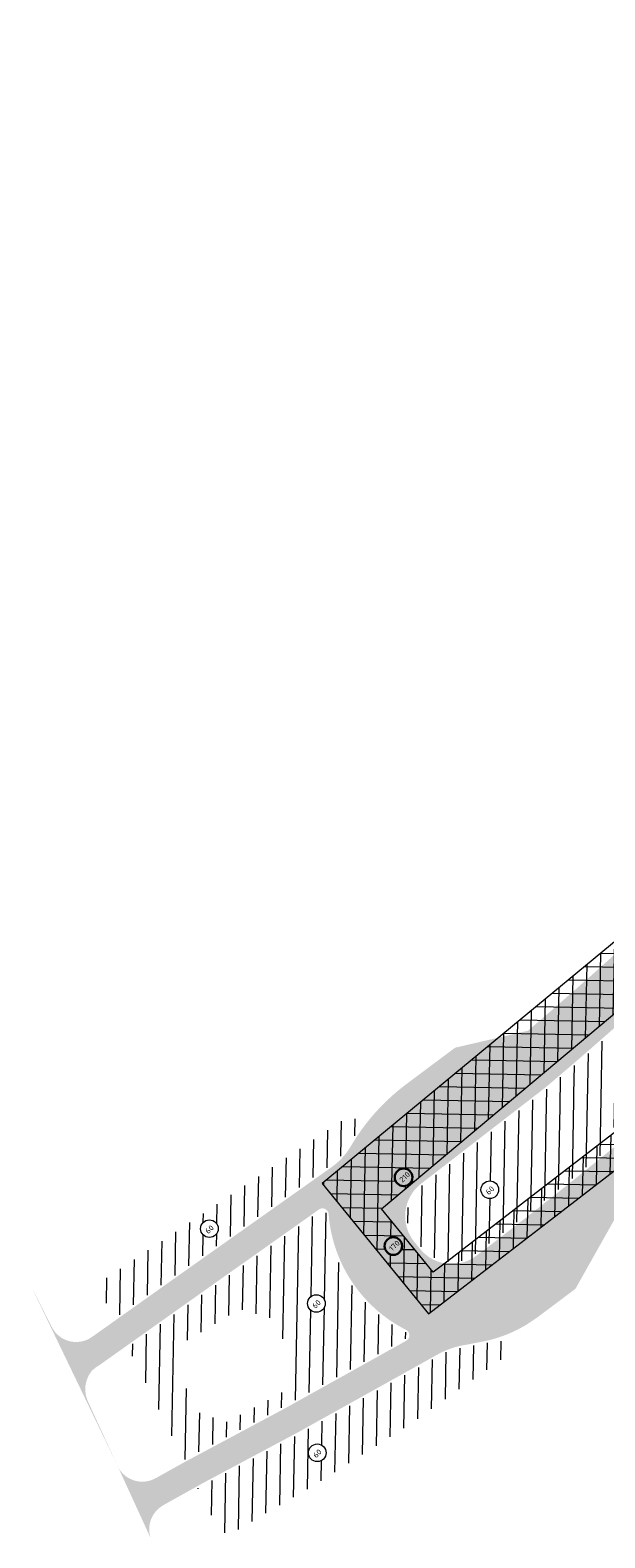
# Model space of a CAD drawing. Header units: metres. Extents: x 93002 to 101266, y 464849 to 465338.
# Tile 1 of 14: x 93055 to 93097, y 464849 to 464960. Entities that reach past the tile are written whole.
import ezdxf

# ---------------------------------------------------------------- set-up
doc = ezdxf.new("R2010")
doc.units = ezdxf.units.M
for name, color, linetype, lineweight in [('N-WE-GW-GROND_TEELAARDE-A', 94, 'CONTINUOUS', 18), ('N-WE-GW-ONTGRAVING-V', 7, 'CONTINUOUS', 30), ('N-WE-GW-ONTGRAVINGSVAK-T25', 7, 'CONTINUOUS', 25), ('N-WE-VH-VERHARDING_FUNDERING-A-200', 252, 'CONTINUOUS', 18), ('V-WE-VH-VERHARDING_FUNDERING-A-200', 252, 'CONTINUOUS', 18)]:
    doc.layers.add(name, color=color, linetype=linetype, lineweight=lineweight)
doc.styles.add('NLCS_200_25', font='NLCS-ISO.ttf', dxfattribs={"height": 0.5})
pattern_1 = [(88.91073676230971, (-156813.3608325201, 869735.9383361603), (-0.9998192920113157, 0.01901008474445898), [])]

msp = doc.modelspace()

# ---------------------------------------------------------------- hatches: boundary and pattern name
at = {"layer": 'N-WE-GW-GROND_TEELAARDE-A'}
h = msp.add_hatch(dxfattribs=at)
h.set_pattern_fill('AGW-GROND_TEELAARDE', color=256, angle=315, style=0, pattern_type=2)
h.set_pattern_definition(pattern_1)
edge = h.paths.add_edge_path()
edge.add_arc((93110.37443991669, 464881.5087696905), 10.02536336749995, 79.625911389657, 114.70822510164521, ccw=False)
edge.add_arc((94574.12118390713, 463335.0241119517), 2135.295307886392, 133.0552227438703, 133.2085112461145, ccw=False)
edge.add_line((93116.34880892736, 464895.2759360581), (93117.72378933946, 464896.6471764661))
edge.add_line((93117.72378933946, 464896.6471764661), (93117.72542642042, 464897.8492568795))
edge.add_line((93117.72542642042, 464897.8492568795), (93116.39736073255, 464898.968523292))
edge.add_arc((93108.44612402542, 464905.3077998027), 10.16900151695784, 299.3817048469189, 321.43572169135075, ccw=False)
edge.add_arc((93107.1146216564, 464904.0407091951), 9.880177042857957, 277.8434131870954, 309.7719048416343, ccw=False)
edge.add_arc((93108.06936745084, 464898.0646298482), 3.831930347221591, 242.5483216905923, 275.89505212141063, ccw=False)
edge.add_arc((92890.39890714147, 465121.2318920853), 312.9655592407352, 310.80816289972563, 313.6194116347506, ccw=False)
edge.add_arc((93092.60173124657, 464883.5101749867), 2.475062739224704, -21.171240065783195, 19.77726052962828, ccw=False)
edge.add_arc((93087.86029869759, 464884.5791490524), 7.317611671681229, 318.45274843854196, 344.4405747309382, ccw=False)
edge.add_arc((93097.79250993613, 464876.9246736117), 5.263009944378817, 147.8433719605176, 179.8261975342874)
edge.add_arc((93085.93554655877, 464876.9425075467), 6.593977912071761, 328.35089486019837, 359.98375995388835, ccw=False)
edge.add_arc((92891.34177244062, 465128.8726998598), 324.5104103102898, 308.0938334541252, 309.4211922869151)
edge.add_arc((93103.65414551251, 464878.6578692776), 6.260574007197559, 151.1235605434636, 184.2967487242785, ccw=False)
edge.add_arc((93114.04577210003, 464875.5071220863), 17.03222391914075, 117.48977269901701, 158.7464178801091, ccw=False)
h = msp.add_hatch(dxfattribs=at)
h.set_pattern_fill('AGW-GROND_TEELAARDE', color=256, angle=315, style=0, pattern_type=2)
h.set_pattern_definition(pattern_1)
edge = h.paths.add_edge_path()
edge.add_arc((93088.31937733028, 464874.8907629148), 0.6465810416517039, 0, 360)
edge = h.paths.add_edge_path()
edge.add_arc((93095.68255992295, 464876.1254743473), 4.861783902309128, 141.839634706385, 186.4913097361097)
edge.add_arc((93085.56769722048, 464874.9161743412), 5.325263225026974, -26.610779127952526, 7.115751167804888, ccw=False)
edge.add_arc((92891.34177244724, 465128.8726998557), 324.510410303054, 307.2896859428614, 307.82064153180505, ccw=False)
edge.add_line((93087.94484489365, 464870.6978786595), (93087.25357551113, 464870.1727876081))
edge.add_arc((93085.52965779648, 464872.442282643), 2.850000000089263, 219.2545647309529, 307.220452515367, ccw=False)
edge.add_line((93083.32278242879, 464870.63889663), (93082.90450275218, 464871.1507621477))
edge.add_arc((93085.11137811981, 464872.9541481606), 2.850000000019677, 127.7259731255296, 219.2545647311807, ccw=False)
edge.add_line((93083.3675040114, 464875.2083449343), (93083.96920073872, 464875.6738248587))
edge.add_line((93083.96920073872, 464875.6738248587), (93092.54134221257, 464882.305382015))
edge.add_arc((92890.39890714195, 465121.2318920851), 312.9655592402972, 310.2327036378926, 310.8081628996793)
edge.add_arc((93092.60173124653, 464883.5101749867), 2.475062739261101, -46.866265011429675, 19.77726052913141, ccw=False)
edge.add_arc((93108.93856242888, 464865.4202933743), 21.90030121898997, 131.9664241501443, 141.2459988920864)
h = msp.add_hatch(dxfattribs=at)
h.set_pattern_fill('AGW-GROND_TEELAARDE', color=256, angle=315, style=0, pattern_type=2)
h.set_pattern_definition(pattern_1)
h.paths.add_polyline_path([(93093.33686517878, 464879.7258347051, 0.1138818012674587), (93094.90974012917, 464882.6162898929, -0.1125878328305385), (93094.29394046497, 464881.7039735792, 0.04051192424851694), (93091.85981463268, 464879.1293986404, 0.1973328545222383), (93090.8519448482, 464875.5758374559, -0.148231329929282), (93090.32885522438, 464872.5308435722, 0.00119202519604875), (93091.54885186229, 464873.4825439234, 0.1382855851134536), (93092.52949999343, 464876.9245407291, -0.1412442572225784)])
h = msp.add_hatch(dxfattribs=at)
h.set_pattern_fill('AGW-GROND_TEELAARDE', color=256, angle=315, style=0, pattern_type=2)
h.set_pattern_definition(pattern_1)
edge = h.paths.add_edge_path()
edge.add_arc((93067.75410860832, 464872.0326055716), 0.6465810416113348, 0, 360)
edge = h.paths.add_edge_path()
edge.add_arc((93073.82081061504, 464880.6219250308), 4.849999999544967, 305.2919725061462, 329.570930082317)
edge.add_arc((93091.38188567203, 464870.3069231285), 15.51640914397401, 143.2412299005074, 149.5709300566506, ccw=False)
edge.add_line((93078.95072488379, 464879.5926753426), (93078.85594340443, 464879.7395782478))
edge.add_arc((93078.08288346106, 464879.2408014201), 0.9199999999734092, 32.83003206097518, 123.7490542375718)
edge.add_line((93077.57177147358, 464880.0057619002), (93060.18721666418, 464868.3901888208))
edge.add_arc((93060.69832865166, 464867.6252283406), 0.9200000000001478, 123.7490542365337, 206.3273795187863)
edge.add_line((93059.87375601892, 464867.2172087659), (93060.7596070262, 464865.4269797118))
edge.add_line((93060.7596070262, 464865.4269797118), (93066.14927788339, 464869.2497545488))
edge.add_line((93066.14927788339, 464869.2497545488), (93076.62286548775, 464876.6632650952))
h = msp.add_hatch(dxfattribs=at)
h.set_pattern_fill('AGW-GROND_TEELAARDE', color=256, angle=315, style=0, pattern_type=2)
h.set_pattern_definition(pattern_1)
h.paths.add_polyline_path([(93072.349, 464865.437), (93073.994, 464862.385), (93073.324, 464860.148), (93069.069, 464857.871), (93067.077, 464858.468), (93065.276, 464861.811), (93065.83, 464863.667), (93069.98300000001, 464866.146)], flags=16)
edge = h.paths.add_edge_path()
edge.add_arc((93075.60038461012, 464866.5483046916), 0.6465810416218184, 0, 360)
edge = h.paths.add_edge_path()
edge.add_arc((93086.84652610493, 464873.8940220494), 10.52953321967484, 184.2579288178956, 213.9253899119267)
edge.add_arc((93086.87997349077, 464873.9054797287), 10.56368534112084, 213.8757062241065, 241.0382572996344)
edge.add_line((93081.76476751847, 464864.6628547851), (93082.11031012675, 464864.4798880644))
edge.add_arc((93081.97485495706, 464864.2122093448), 0.2999999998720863, -60.868478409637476, 63.158930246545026, ccw=False)
edge.add_line((93082.12089976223, 464863.9501579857), (93073.22439742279, 464858.9920155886))
edge.add_line((93073.22439742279, 464858.9920155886), (93066.28871128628, 464855.2903179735))
edge.add_line((93066.28871128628, 464855.2903179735), (93065.8876973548, 464855.0670644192))
edge.add_line((93065.8876973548, 464855.0670644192), (93061.79244689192, 464863.3397509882))
edge.add_line((93061.79244689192, 464863.3397509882), (93067.47977954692, 464867.3736508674))
edge.add_line((93067.47977954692, 464867.3736508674), (93075.24172353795, 464872.8677798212))
edge.add_line((93075.24172353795, 464872.8677798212), (93075.87550808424, 464873.3163909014))
edge.add_arc((93076.04883104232, 464873.0715253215), 0.3000000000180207, 7.800220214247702, 125.2919669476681, ccw=False)
h = msp.add_hatch(dxfattribs=at)
h.set_pattern_fill('AGW-GROND_TEELAARDE', color=256, angle=315, style=0, pattern_type=2)
h.set_pattern_definition(pattern_1)
edge = h.paths.add_edge_path()
edge.add_arc((93075.6621220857, 464855.6008940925), 0.6465810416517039, 0, 360)
edge = h.paths.add_edge_path()
edge.add_line((93082.57904061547, 464857.7713385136), (93089.04289026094, 464862.3600445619))
edge.add_arc((93088.51033049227, 464863.1102312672), 0.9199999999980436, 305.3710554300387, 398.8930755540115)
edge.add_line((93089.2263840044, 464863.6878707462), (93089.03539265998, 464863.9246274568))
edge.add_arc((93085.85323453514, 464873.562903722), 10.14999998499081, 279.5850189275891, 288.2710752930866, ccw=False)
edge.add_arc((92635.41504394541, 467191.1451391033), 2371.096305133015, 280.95824588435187, 280.99265876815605, ccw=False)
edge.add_arc((93087.068629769, 464858.52217723), 4.850000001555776, 100.9754523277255, 119.1315216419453)
edge.add_line((93084.7075720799, 464862.7586742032), (93074.32580684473, 464856.9727744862))
edge.add_line((93074.32580684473, 464856.9727744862), (93067.38966307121, 464853.270832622))
edge.add_line((93067.38966307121, 464853.270832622), (93066.90839665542, 464853.0029006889))
edge.add_line((93066.90839665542, 464853.0029006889), (93068.30804745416, 464850.2007593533))
edge.add_arc((93069.13108721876, 464850.6118621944), 0.9200000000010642, 206.5418206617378, 300.3425295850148)
edge.add_line((93069.59584211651, 464849.8178830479), (93075.90725455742, 464853.5122619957))
edge.add_line((93075.90725455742, 464853.5122619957), (93082.57904061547, 464857.7713385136))
at = {"layer": 'N-WE-VH-VERHARDING_FUNDERING-A-200', "transparency": 33554559}
h = msp.add_hatch(color=256, dxfattribs=at)
h.dxf.hatch_style = 1
edge = h.paths.add_edge_path()
edge.add_arc((92918.95253886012, 465101.0197750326), 278.4157658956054, 313.5905043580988, 315.9928666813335)
edge.add_arc((92641.32860478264, 465387.0192334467), 676.9167780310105, 314.9070608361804, 314.9460035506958)
edge.add_line((93119.52974669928, 464907.915912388), (93116.70655042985, 464910.7444349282))
edge.add_arc((92628.75894944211, 465399.0667229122), 690.3271096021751, 314.91919432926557, 314.9780101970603, ccw=False)
edge.add_arc((92918.95253892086, 465101.0197749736), 274.4157658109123, 314.88882637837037, 315.9562229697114, ccw=False)
edge.add_arc((92918.9525388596, 465101.0197750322), 274.4157658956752, 313.5815032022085, 314.8888263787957, ccw=False)
edge.add_arc((92890.39890715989, 465121.2318920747), 308.8155592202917, 313.96821120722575, 314.83398467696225, ccw=False)
edge.add_arc((92890.39890713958, 465121.2318920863), 308.8155592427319, 310.5384475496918, 313.9682112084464, ccw=False)
edge.add_line((93091.11610045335, 464886.5413342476), (93085.76411857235, 464885.2978486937))
edge.add_line((93085.76411857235, 464885.2978486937), (93082.07053086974, 464882.5308832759))
edge.add_arc((93091.38188565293, 464870.3069231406), 15.36640912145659, 127.2976052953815, 139.6654075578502)
edge.add_line((93079.6684148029, 464880.252833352), (93083.27572116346, 464875.3269868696))
edge.add_line((93083.27572116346, 464875.3269868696), (93083.87741789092, 464875.7924667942))
edge.add_line((93083.87741789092, 464875.7924667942), (93092.44696312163, 464882.4220154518))
edge.add_arc((92890.39890714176, 465121.2318920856), 312.815559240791, 310.2333046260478, 314.8259797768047)
h = msp.add_hatch(color=256, dxfattribs=at)
h.dxf.hatch_style = 1
edge = h.paths.add_edge_path()
edge.add_line((93119.23140615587, 464892.2896827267), (93126.92073395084, 464899.9580952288))
edge.add_line((93126.92073395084, 464899.9580952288), (93127.29063957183, 464900.326994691))
edge.add_line((93127.29063957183, 464900.326994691), (93124.46606702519, 464903.159271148))
edge.add_line((93124.46606702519, 464903.159271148), (93116.45300000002, 464895.1679999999))
edge.add_arc((94574.12118390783, 463335.0241119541), 2135.145307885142, 133.0551571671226, 133.4580684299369)
edge.add_arc((92891.34177244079, 465128.8726998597), 324.6604103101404, 307.2896699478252, 311.2764698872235, ccw=False)
edge.add_line((93088.03564956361, 464870.5784863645), (93087.34430802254, 464870.0533405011))
edge.add_line((93087.34430802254, 464870.0533405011), (93090.9812722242, 464864.9778452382))
edge.add_line((93090.9812722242, 464864.9778452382), (93091.80911671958, 464865.5300046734))
edge.add_line((93091.80911671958, 464865.5300046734), (93094.59956169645, 464867.6245150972))
edge.add_line((93094.59956169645, 464867.6245150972), (93097.63958223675, 464873.0233711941))
edge.add_line((93097.63958223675, 464873.0233711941), (93099.89067564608, 464874.8549440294))
edge.add_line((93099.89067564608, 464874.8549440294), (93099.90089556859, 464874.863334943))
edge.add_arc((92891.34177245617, 465128.8726998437), 328.6604102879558, 309.3883445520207, 311.2897940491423)
edge.add_arc((94574.12118392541, 463335.0241119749), 2131.145307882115, 133.3262732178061, 133.4601087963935, ccw=False)
edge.add_arc((94574.12118918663, 463335.0241063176), 2131.145315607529, 133.0534058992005, 133.3262732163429, ccw=False)
h = msp.add_hatch(color=256, dxfattribs=at)
h.dxf.hatch_style = 1
edge = h.paths.add_edge_path()
edge.add_line((93083.27572116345, 464875.3269868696), (93079.66841480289, 464880.252833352))
edge.add_arc((93091.38188564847, 464870.3069231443), 15.3664091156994, 139.6654075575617, 149.5709300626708)
edge.add_line((93078.13209468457, 464878.0895684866), (93077.81477060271, 464877.6138885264))
edge.add_arc((93085.59795628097, 464872.8876541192), 9.10578228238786, 148.732348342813, 178.4905383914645)
edge.add_arc((93086.84616513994, 464873.89389706), 10.37916397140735, 184.2344675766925, 213.9264020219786)
edge.add_arc((93086.88003796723, 464873.9055500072), 10.41377805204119, 213.8755848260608, 218.6561934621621)
edge.add_line((93078.74783308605, 464867.4006274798), (93082.99749125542, 464870.7999143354))
edge.add_line((93082.99749125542, 464870.7999143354), (93082.78835141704, 464871.0558470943))
edge.add_arc((93085.11137811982, 464872.9541481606), 3.00000000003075, 127.7259731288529, 219.2545647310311, ccw=False)
h = msp.add_hatch(color=256, dxfattribs=at)
h.dxf.hatch_style = 1
edge = h.paths.add_edge_path()
edge.add_line((93075.159, 464872.993), (93075.78884660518, 464873.4388236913))
edge.add_arc((93076.04883104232, 464873.0715253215), 0.4500000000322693, 7.1478486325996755, 125.2919669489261, ccw=False)
edge.add_arc((93085.5523724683, 464872.9010602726), 9.059869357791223, 148.655189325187, 178.5676974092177, ccw=False)
edge.add_arc((93073.82081061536, 464880.6219250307), 4.999999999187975, 305.29197250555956, 323.01490096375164, ccw=False)
edge.add_line((93076.70952697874, 464876.5408323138), (93066.23593937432, 464869.1273217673))
edge.add_line((93066.23593937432, 464869.1273217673), (93059.13589094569, 464864.0914136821))
edge.add_arc((93057.97883032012, 464865.7227354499), 2.0000000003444, 206.8526060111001, 305.3472389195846, ccw=False)
edge.add_line((93056.19448737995, 464864.8193416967), (93054.6040276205, 464867.9607466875))
edge.add_line((93054.6040276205, 464867.9607466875), (93060.944, 464854.797))
edge.add_line((93060.944, 464854.797), (93058.838, 464859.377))
edge.add_line((93058.838, 464859.377), (93058.706, 464859.753))
edge.add_line((93058.706, 464859.753), (93058.647, 464860.147))
edge.add_line((93058.647, 464860.147), (93058.662, 464860.545))
edge.add_line((93058.662, 464860.545), (93058.751, 464860.933))
edge.add_line((93058.751, 464860.933), (93058.911, 464861.298))
edge.add_line((93058.911, 464861.298), (93059.136, 464861.626))
edge.add_line((93059.136, 464861.626), (93059.44, 464861.872))
edge.add_line((93059.44, 464861.872), (93059.695, 464862.036))
edge.add_line((93059.695, 464862.036), (93061.659, 464863.429))
edge.add_line((93061.659, 464863.429), (93067.393, 464867.496))
edge.add_line((93067.393, 464867.496), (93075.159, 464872.993))
h = msp.add_hatch(color=256, dxfattribs=at)
h.dxf.hatch_style = 1
edge = h.paths.add_edge_path()
edge.add_line((93090.9812722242, 464864.9778452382), (93087.34430802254, 464870.0533405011))
edge.add_arc((93085.52965779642, 464872.442282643), 3.00000000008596, 219.254564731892, 307.2204525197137, ccw=False)
edge.add_line((93083.20663109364, 464870.5439815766), (93082.99749125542, 464870.7999143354))
edge.add_line((93082.99749125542, 464870.7999143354), (93078.74783308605, 464867.4006274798))
edge.add_arc((93086.88003796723, 464873.9055500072), 10.41377805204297, 218.6561934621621, 241.6978972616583)
edge.add_line((93081.94265208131, 464864.7366354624), (93082.20127392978, 464864.6010980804))
edge.add_arc((93086.4215505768, 464872.3935044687), 8.861847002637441, 241.5605400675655, 271.4946229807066)
edge.add_line((93086.65269531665, 464863.5346724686), (93087.51655576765, 464863.7022058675))
edge.add_arc((93085.8532345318, 464873.5629037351), 9.999999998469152, 279.574628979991, 300.8507685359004)
h = msp.add_hatch(color=256, dxfattribs=at)
h.dxf.hatch_style = 1
edge = h.paths.add_edge_path()
edge.add_arc((93086.64064410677, 464873.3020481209), 9.767383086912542, 242.813481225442, 270.070692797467, ccw=False)
edge.add_arc((93081.97485495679, 464864.2122093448), 0.4500000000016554, -60.86847836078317, 63.15893019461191, ccw=False)
edge.add_line((93082.19392216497, 464863.8191323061), (93073.29622847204, 464858.8603259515))
edge.add_line((93073.29622847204, 464858.8603259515), (93065.95432243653, 464854.9324771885))
edge.add_line((93065.95432243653, 464854.9324771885), (93063.80305060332, 464853.7348153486))
edge.add_arc((93062.8284910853, 464855.4905254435), 2.008054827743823, 200.2044914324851, 299.03377779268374, ccw=False)
edge.add_line((93060.944, 464854.797), (93063.43306480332, 464849.3673293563))
edge.add_arc((93065.36463898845, 464849.9917672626), 2.030000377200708, 119.34999973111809, 197.9149451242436, ccw=False)
edge.add_line((93064.36964793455, 464851.7612005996), (93067.31786186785, 464853.4025381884))
edge.add_line((93067.31786186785, 464853.4025381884), (93074.25397579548, 464857.1044641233))
edge.add_line((93074.25397579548, 464857.1044641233), (93084.63454967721, 464862.8896998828))
edge.add_arc((93087.50785526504, 464857.3789254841), 6.214862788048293, 97.90894416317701, 117.5374366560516, ccw=False)
at = {"layer": 'V-WE-VH-VERHARDING_FUNDERING-A-200'}
h = msp.add_hatch(dxfattribs=at)
h.set_pattern_fill('AGW-WERK_ONTGRAVEN_AANVULLEN-SO', color=0, scale=0.2, pattern_type=2)
h.set_pattern_definition([(178.9107367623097, (0, 0), (-0.01901008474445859, -0.9998192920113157), []), (88.91073676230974, (0, 0), (-0.9998192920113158, 0.01901008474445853), [])])
h.paths.add_polyline_path([(93228.30942996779, 465135.4638277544), (93237.70972022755, 465145.9093337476), (93213.0863095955, 465174.8487183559), (93210.03984795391, 465172.2566011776), (93232.26413418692, 465146.1368577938), (93224.97073126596, 465138.0325033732), (93186.29691000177, 465166.8980520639), (93179.38394128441, 465159.5891077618), (93177.76215846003, 465158.4185024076), (93177.1915637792, 465157.4923495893), (93155.6199906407, 465122.4787507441), (93137.44086096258, 465091.350564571), (93135.97062244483, 465092.8836496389), (93135.5143843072, 465092.4243584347), (93133.57378486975, 465090.4707728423), (93137.93326031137, 465085.9249480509), (93139.4880982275, 465087.4160476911), (93160.05692955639, 465122.0581159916), (93182.15248380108, 465157.3975702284), (93181.37815000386, 465158.4959279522), (93186.5499402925, 465163.9639589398), (93223.49287114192, 465136.3903203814), (93222.36063638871, 465135.132192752), (93260.63620449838, 465103.1027648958), (93235.82780033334, 465065.0540869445), (93210.10730798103, 465025.9062317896), (93178.52662220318, 464981.6457982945), (93144.1303003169, 464938.4428408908), (93111.70047421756, 464904.8112250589), (93076.0256481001, 464875.3561210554), (93083.82305581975, 464865.7948457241), (93086.48170813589, 464867.8408746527), (93092.53258527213, 464872.497470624), (93111.2126115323, 464886.873127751), (93109.87087224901, 464888.6166115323), (93091.19084598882, 464874.2409544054), (93085.1399688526, 464869.5843584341), (93084.17627770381, 464868.8427270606), (93080.3835314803, 464873.4934381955), (93115.4929966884, 464902.8985847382), (93150.95016017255, 464940.4149715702), (93180.20187609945, 464977.4880364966), (93180.65465076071, 464977.258755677), (93185.49241543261, 464984.0673711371), (93185.24786239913, 464984.2411348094), (93212.274115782, 465022.2795398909), (93238.01090810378, 465061.4589951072), (93238.09492452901, 465061.4047564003), (93252.86559429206, 465083.9119985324), (93260.8945580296, 465078.6428868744), (93262.37950843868, 465080.7774038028), (93254.29243154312, 465086.0855061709), (93264.95716737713, 465102.336888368), (93273.45888201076, 465098.3219670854), (93274.08271841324, 465097.711827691), (93232.02953144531, 465036.8613007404), (93221.03044388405, 465020.8324956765), (93187.78036636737, 464972.8602479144), (93189.58850942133, 464971.6070046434), (93222.84151832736, 465019.5834817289), (93233.84145625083, 465035.6135260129), (93276.71666345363, 465097.6535077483), (93275.36488144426, 465098.9756099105), (93307.83412706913, 465135.6292092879), (93316.37667210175, 465126.6294628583), (93357.1850492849, 465075.7329435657), (93358.90145998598, 465077.1091464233), (93343.29295626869, 465096.5795602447), (93318.09313913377, 465128.0055954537), (93309.30127142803, 465137.1810629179), (93310.31812116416, 465138.1866716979), (93312.01455191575, 465136.085578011), (93312.3954164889, 465136.4097861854), (93344.05780335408, 465097.1947217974), (93346.08381566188, 465098.8242303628), (93314.33649547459, 465138.1391347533), (93314.71014091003, 465138.4720234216), (93312.87138610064, 465140.711711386), (93327.6210333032, 465155.2983068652), (93345.84763606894, 465173.2764785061), (93350.50980639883, 465167.2166533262), (93350.36485959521, 465167.0774224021), (93367.90864296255, 465145.1928081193), (93386.18777906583, 465123.9456268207), (93387.85553190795, 465125.3804091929), (93372.90706301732, 465142.7561115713), (93373.79096656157, 465143.453098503), (93349.98603271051, 465173.6419936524), (93350.36743714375, 465173.9656673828), (93348.15210623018, 465176.7180379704), (93383.6267154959, 465205.6907464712), (93388.93649916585, 465199.4360426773), (93403.4269465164, 465181.733642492), (93405.13811417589, 465183.0848770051), (93390.61574219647, 465200.8569080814), (93385.2055813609, 465207.0436150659), (93386.11176804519, 465207.7873035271), (93392.0829687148, 465200.2557161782), (93392.47478094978, 465200.5651132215), (93405.82874069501, 465183.6302346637), (93418.59247545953, 465167.4665784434), (93420.63298929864, 465169.0778832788), (93394.50373025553, 465202.1672860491), (93394.89712174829, 465202.4779301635), (93388.93914888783, 465210.0115229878), (93425.63006511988, 465239.8269807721), (93425.22364279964, 465240.3262255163), (93458.69407321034, 465267.5736430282), (93477.89567312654, 465263.287854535), (93483.43152708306, 465267.5417093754), (93481.927, 465270.04), (93481.972586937, 465270.4562719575), (93477.13237585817, 465266.7369622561), (93457.87698508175, 465271.0347568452), (93422.41004249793, 465242.1620300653), (93385.16169789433, 465211.8390919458), (93344.44864930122, 465178.4151750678), (93305.76135143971, 465146.4343345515), (93297.15643837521, 465139.1414164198), (93299.22540999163, 465136.7002371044), (93306.4444775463, 465142.8186102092), (93308.89159630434, 465139.8700371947), (93306.95680435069, 465137.9566337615), (93273.56555696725, 465100.2622130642), (93263.94625880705, 465104.8049113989)])
h.paths.add_polyline_path([(93309.20501477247, 465145.129381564), (93339.92007837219, 465170.5198533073), (93326.0750889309, 465156.8635716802), (93311.46103259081, 465142.411069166)], flags=16)
edge = h.paths.add_edge_path(flags=16)
edge.add_arc((93213.45823496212, 465172.5952459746), 0.6465810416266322, 0, 360)
edge = h.paths.add_edge_path(flags=16)
edge.add_arc((93225.61506755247, 465158.50741875), 0.6465810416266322, 0, 360)
edge = h.paths.add_edge_path(flags=16)
edge.add_arc((93227.56534721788, 465139.1881901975), 0.6465810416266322, 0, 360)
edge = h.paths.add_edge_path(flags=16)
edge.add_arc((93221.80308720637, 465139.059598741), 0.6465810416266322, 0, 360)
edge = h.paths.add_edge_path(flags=16)
edge.add_arc((93202.28259986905, 465153.3841566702), 0.6465810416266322, 0, 360)
edge = h.paths.add_edge_path(flags=16)
edge.add_arc((93182.42839671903, 465161.2268089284), 0.6465810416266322, 0, 360)
edge = h.paths.add_edge_path(flags=16)
edge.add_arc((93176.0378612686, 465149.2084665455), 0.6465810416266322, 0, 360)
edge = h.paths.add_edge_path(flags=16)
edge.add_arc((93160.7613296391, 465124.6307378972), 0.6465810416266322, 0, 360)
edge = h.paths.add_edge_path(flags=16)
edge.add_arc((93149.83559030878, 465106.6445044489), 0.6465810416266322, 0, 360)
edge = h.paths.add_edge_path(flags=16)
edge.add_arc((93139.95749587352, 465089.7073715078), 0.6465810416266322, 0, 360)
edge = h.paths.add_edge_path(flags=16)
edge.add_arc((93135.92612087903, 465091.6419778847), 0.6465810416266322, 0, 360)
edge = h.paths.add_edge_path(flags=16)
edge.add_arc((93228.67206350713, 465131.0565616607), 0.6465810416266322, 0, 360)
edge = h.paths.add_edge_path(flags=16)
edge.add_arc((93245.31050415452, 465117.0896233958), 0.6465810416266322, 0, 360)
edge = h.paths.add_edge_path(flags=16)
edge.add_arc((93259.52407062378, 465105.1205221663), 0.6465810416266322, 0, 360)
edge = h.paths.add_edge_path(flags=16)
edge.add_arc((93268.45488910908, 465101.6782548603), 0.6465810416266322, 0, 360)
edge = h.paths.add_edge_path(flags=16)
edge.add_arc((93262.34591873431, 465099.9668451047), 0.6465810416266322, 0, 360)
edge = h.paths.add_edge_path(flags=16)
edge.add_arc((93271.73099816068, 465092.2269106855), 0.6465810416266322, 0, 360)
edge = h.paths.add_edge_path(flags=16)
edge.add_arc((93277.50164833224, 465103.0194639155), 0.6465810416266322, 0, 360)
edge = h.paths.add_edge_path(flags=16)
edge.add_arc((93304.05895768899, 465133.0630055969), 0.6465810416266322, 0, 360)
edge = h.paths.add_edge_path(flags=16)
edge.add_arc((93312.0465611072, 465132.6451449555), 0.6465810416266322, 0, 360)
edge = h.paths.add_edge_path(flags=16)
edge.add_arc((93316.20004405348, 465133.9388973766), 0.6465810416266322, 0, 360)
edge = h.paths.add_edge_path(flags=16)
edge.add_arc((93309.27048903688, 465148.3042966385), 0.6465810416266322, 0, 360)
edge = h.paths.add_edge_path(flags=16)
edge.add_arc((93320.16010269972, 465123.7178209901), 0.6465810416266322, 0, 360)
edge = h.paths.add_edge_path(flags=16)
edge.add_arc((93331.47823982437, 465109.278542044), 0.6465810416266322, 0, 360)
edge = h.paths.add_edge_path(flags=16)
edge.add_arc((93352.5000885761, 465083.1883483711), 0.6465810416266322, 0, 360)
edge = h.paths.add_edge_path(flags=16)
edge.add_arc((93341.0425014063, 465102.9179852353), 0.6465810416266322, 0, 360)
edge = h.paths.add_edge_path(flags=16)
edge.add_arc((93329.47504407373, 465158.4947866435), 0.6465810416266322, 0, 360)
edge = h.paths.add_edge_path(flags=16)
edge.add_arc((93338.30452971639, 465170.273410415), 0.6465810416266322, 0, 360)
edge = h.paths.add_edge_path(flags=16)
edge.add_arc((93355.73711989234, 465164.3056298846), 0.6465810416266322, 0, 360)
edge = h.paths.add_edge_path(flags=16)
edge.add_arc((93366.61947574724, 465150.3497462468), 0.6465810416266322, 0, 360)
edge = h.paths.add_edge_path(flags=16)
edge.add_arc((93384.5545393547, 465127.5957649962), 0.6465810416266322, 0, 360)
edge = h.paths.add_edge_path(flags=16)
edge.add_arc((93415.67755825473, 465173.2428495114), 0.6465810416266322, 0, 360)
edge = h.paths.add_edge_path(flags=16)
edge.add_arc((93401.50649717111, 465185.7735850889), 0.6465810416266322, 0, 360)
edge = h.paths.add_edge_path(flags=16)
edge.add_arc((93394.74957244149, 465199.816803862), 0.6465810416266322, 0, 360)
edge = h.paths.add_edge_path(flags=16)
edge.add_arc((93389.03471410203, 465208.3588077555), 0.6465810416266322, 0, 360)
edge = h.paths.add_edge_path(flags=16)
edge.add_arc((93386.052719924, 465204.4094798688), 0.6465810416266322, 0, 360)
edge = h.paths.add_edge_path(flags=16)
edge.add_arc((93398.29322051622, 465221.5062598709), 0.6465810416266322, 0, 360)
edge = h.paths.add_edge_path(flags=16)
edge.add_arc((93453.63313209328, 465266.6348579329), 0.6465810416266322, 0, 360)
edge = h.paths.add_edge_path(flags=16)
edge.add_arc((93472.73880013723, 465266.8957308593), 0.6465810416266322, 0, 360)
edge = h.paths.add_edge_path(flags=16)
edge.add_arc((93241.34140917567, 465067.5920774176), 0.6465810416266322, 0, 360)
edge = h.paths.add_edge_path(flags=16)
edge.add_arc((93248.58856320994, 465058.6662234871), 0.6465810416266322, 0, 360)
edge = h.paths.add_edge_path(flags=16)
edge.add_arc((93228.98968338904, 465030.431031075), 0.6465810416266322, 0, 360)
edge = h.paths.add_edge_path(flags=16)
edge.add_arc((93217.01784313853, 465030.8909494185), 0.6465810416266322, 0, 360)
edge = h.paths.add_edge_path(flags=16)
edge.add_arc((93192.38738805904, 464995.5435684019), 0.6465810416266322, 0, 360)
edge = h.paths.add_edge_path(flags=16)
edge.add_arc((93208.36988542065, 465000.5051446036), 0.6465810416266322, 0, 360)
edge = h.paths.add_edge_path(flags=16)
edge.add_arc((93191.89958244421, 464976.615658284), 0.6465810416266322, 0, 360)
edge = h.paths.add_edge_path(flags=16)
edge.add_arc((93182.4217714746, 464981.5841229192), 0.6465810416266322, 0, 360)
edge = h.paths.add_edge_path(flags=16)
edge.add_arc((93175.54319029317, 464972.8132101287), 0.6465810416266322, 0, 360)
edge = h.paths.add_edge_path(flags=16)
edge.add_arc((93154.28582144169, 464945.7978834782), 0.6465810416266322, 0, 360)
edge = h.paths.add_edge_path(flags=16)
edge.add_arc((93139.8081854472, 464929.6962366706), 0.6465810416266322, 0, 360)
edge = h.paths.add_edge_path(flags=16)
edge.add_arc((93118.98039481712, 464907.5559331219), 0.6465810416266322, 0, 360)
edge = h.paths.add_edge_path(flags=16)
edge.add_arc((93111.73346626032, 464900.6598988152), 0.6465810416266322, 0, 360)
edge = h.paths.add_edge_path(flags=16)
edge.add_arc((93102.87690645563, 464881.7669618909), 0.6465810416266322, 0, 360)
edge = h.paths.add_edge_path(flags=16)
edge.add_arc((93081.99740984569, 464875.7988178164), 0.6465810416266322, 0, 360)
edge = h.paths.add_edge_path(flags=16)
edge.add_arc((93081.24346375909, 464870.7588245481), 0.6465810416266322, 0, 360)

# ---------------------------------------------------------------- linework, layer by layer
at = {"layer": 'N-WE-GW-GROND_TEELAARDE-A'}
for centre in [(93088.31937733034, 464874.8907629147), (93067.75410860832, 464872.0326055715), (93075.60038461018, 464866.5483046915), (93075.66212208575, 464855.6008940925)]:
    msp.add_circle(centre, 0.6465810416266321, dxfattribs=at)
at = {"layer": 'N-WE-GW-ONTGRAVING-V'}
for centre in [(93081.99740984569, 464875.7988178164), (93081.24346375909, 464870.7588245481)]:
    msp.add_circle(centre, 0.6465810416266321, dxfattribs=at)
at = {"layer": 'V-WE-VH-VERHARDING_FUNDERING-A-200', "color": 0, "flags": 128}
msp.add_lwpolyline([(93210.10730798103, 465025.9062317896), (93178.52662220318, 464981.6457982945), (93144.1303003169, 464938.4428408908), (93111.70047421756, 464904.8112250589), (93076.0256481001, 464875.3561210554), (93083.82305581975, 464865.7948457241), (93086.48170813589, 464867.8408746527), (93092.53258527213, 464872.497470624), (93111.2126115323, 464886.873127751), (93109.87087224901, 464888.6166115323), (93091.19084598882, 464874.2409544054), (93085.1399688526, 464869.5843584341), (93084.17627770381, 464868.8427270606), (93080.3835314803, 464873.4934381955), (93115.4929966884, 464902.8985847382), (93150.95016017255, 464940.4149715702), (93180.20187609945, 464977.4880364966)], dxfattribs=at)

# ---------------------------------------------------------------- texts
at = {"layer": 'N-WE-GW-ONTGRAVINGSVAK-T25', "style": 'NLCS_200_25'}
for s, p in [('210', (93081.91661852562, 464875.3870650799)), ('60', (93088.23858601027, 464874.4790101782)), ('60', (93067.67331728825, 464871.620852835)), ('170', (93081.16267243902, 464870.3470718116)), ('60', (93075.51959329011, 464866.136551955)), ('60', (93075.58133076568, 464855.189141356))]:
    msp.add_text(s, height=0.4, rotation=44.05637002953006, dxfattribs=at).set_placement(p)

doc.saveas('drawing.dxf')
